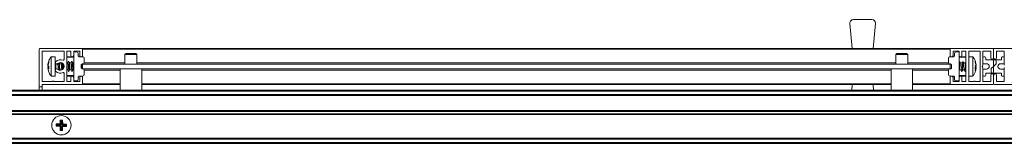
# Model space of a CAD drawing. Header units: millimetres. Extents: x 3869.71 to 3871.31, y 3006.53 to 3006.58.
# Tile 2 of 4: x 3870.11 to 3870.52, y 3006.53 to 3006.58. Entities that reach past the tile are written whole.
import ezdxf

# ---------------------------------------------------------------- set-up
doc = ezdxf.new("R2010")
doc.units = ezdxf.units.MM
doc.layers.add('SANINDUSA', color=3, linetype='Continuous')

msp = doc.modelspace()

# ---------------------------------------------------------------- linework, layer by layer
at = {"layer": 'SANINDUSA', "lineweight": 15}
for p, q in [((3870.451894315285, 3006.579526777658), (3870.4518868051, 3006.579676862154)), ((3870.451894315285, 3006.579526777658), (3870.452925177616, 3006.569276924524)), ((3870.45338681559, 3006.581176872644), (3870.461069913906, 3006.581176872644)), ((3870.461531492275, 3006.569276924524), (3870.462562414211, 3006.579526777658)), ((3870.116428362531, 3006.553276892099), (3870.116428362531, 3006.568976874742)), ((3870.116728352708, 3006.569276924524), (3870.134128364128, 3006.569276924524)), ((3870.117628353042, 3006.567976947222), (3870.117628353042, 3006.555576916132)), ((3870.12662835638, 3006.568076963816), (3870.117728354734, 3006.568076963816)), ((3870.126728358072, 3006.564635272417), (3870.126728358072, 3006.567976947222)), ((3870.127928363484, 3006.567976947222), (3870.127928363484, 3006.555576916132)), ((3870.129428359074, 3006.568076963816), (3870.128028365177, 3006.568076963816)), ((3870.129528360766, 3006.566376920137), (3870.129528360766, 3006.567976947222)), ((3870.130728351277, 3006.567976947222), (3870.130728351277, 3006.566376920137)), ((3870.130728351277, 3006.567776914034), (3870.132137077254, 3006.56775235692)), ((3870.130728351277, 3006.556276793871), (3870.130728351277, 3006.567276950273)), ((3870.133128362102, 3006.568076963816), (3870.13082835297, 3006.568076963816)), ((3870.132628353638, 3006.566268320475), (3870.132628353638, 3006.56725239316)), ((3870.133228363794, 3006.566376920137), (3870.133228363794, 3006.567976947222)), ((3870.134428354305, 3006.569276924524), (3870.493428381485, 3006.569276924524)), ((3870.134428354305, 3006.569276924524), (3870.134428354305, 3006.568976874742)), ((3870.493428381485, 3006.568976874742), (3870.134428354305, 3006.568976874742)), ((3870.134428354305, 3006.568976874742), (3870.134428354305, 3006.566376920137)), ((3870.134428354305, 3006.566376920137), (3870.134428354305, 3006.565745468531)), ((3870.152428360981, 3006.56717693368), (3870.151928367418, 3006.566676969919)), ((3870.151928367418, 3006.566676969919), (3870.151928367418, 3006.562776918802)), ((3870.15692836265, 3006.566676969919), (3870.151928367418, 3006.566676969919)), ((3870.156428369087, 3006.56717693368), (3870.152428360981, 3006.56717693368)), ((3870.15692836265, 3006.566676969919), (3870.156428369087, 3006.56717693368)), ((3870.15692836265, 3006.562776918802), (3870.15692836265, 3006.566676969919)), ((3870.471428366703, 3006.56717693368), (3870.470928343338, 3006.566676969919)), ((3870.470928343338, 3006.566676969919), (3870.470928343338, 3006.562776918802)), ((3870.47592833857, 3006.566676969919), (3870.470928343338, 3006.566676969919)), ((3870.475428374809, 3006.56717693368), (3870.471428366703, 3006.56717693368)), ((3870.47592833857, 3006.566676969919), (3870.475428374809, 3006.56717693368)), ((3870.47592833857, 3006.562776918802), (3870.47592833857, 3006.566676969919)), ((3870.493428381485, 3006.568976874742), (3870.493428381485, 3006.569276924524)), ((3870.493428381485, 3006.566376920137), (3870.493428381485, 3006.568976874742)), ((3870.493428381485, 3006.566376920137), (3870.493428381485, 3006.565745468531)), ((3870.493728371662, 3006.569276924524), (3870.511128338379, 3006.569276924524)), ((3870.494628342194, 3006.567976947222), (3870.494628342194, 3006.566376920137)), ((3870.49702838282, 3006.568076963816), (3870.494728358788, 3006.568076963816)), ((3870.495228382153, 3006.566268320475), (3870.495228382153, 3006.56725239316)), ((3870.497128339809, 3006.567776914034), (3870.495719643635, 3006.56775235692)), ((3870.497128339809, 3006.566376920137), (3870.497128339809, 3006.567976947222)), ((3870.497128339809, 3006.567276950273), (3870.497128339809, 3006.556276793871)), ((3870.498328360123, 3006.567976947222), (3870.498328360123, 3006.566376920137)), ((3870.499828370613, 3006.568076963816), (3870.498428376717, 3006.568076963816)), ((3870.499928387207, 3006.555576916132), (3870.499928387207, 3006.567976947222)), ((3870.501128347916, 3006.567976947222), (3870.501128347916, 3006.555576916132)), ((3870.505728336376, 3006.568076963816), (3870.50122836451, 3006.568076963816)), ((3870.50582835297, 3006.555576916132), (3870.50582835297, 3006.567976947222)), ((3870.507028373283, 3006.567976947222), (3870.507028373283, 3006.562331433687)), ((3870.510128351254, 3006.568076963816), (3870.507128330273, 3006.568076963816)), ((3870.510228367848, 3006.565376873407), (3870.510228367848, 3006.567976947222)), ((3870.511428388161, 3006.568976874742), (3870.511428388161, 3006.565376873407)), ((3870.529128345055, 3006.569276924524), (3870.511728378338, 3006.569276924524)), ((3870.512628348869, 3006.565376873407), (3870.512628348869, 3006.567976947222)), ((3870.512728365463, 3006.568076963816), (3870.515728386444, 3006.568076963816)), ((3870.515828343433, 3006.567976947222), (3870.515828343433, 3006.562331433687)), ((3870.120063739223, 3006.562434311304), (3870.120397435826, 3006.56396352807)), ((3870.120397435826, 3006.563728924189), (3870.120063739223, 3006.562171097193)), ((3870.120397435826, 3006.563230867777), (3870.120063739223, 3006.561902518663)), ((3870.120397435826, 3006.56396352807), (3870.120397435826, 3006.563728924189)), ((3870.121385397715, 3006.565715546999), (3870.12112252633, 3006.565374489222)), ((3870.12311838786, 3006.565776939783), (3870.121394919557, 3006.565776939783)), ((3870.121394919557, 3006.557776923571), (3870.121394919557, 3006.565776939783)), ((3870.12311838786, 3006.557776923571), (3870.12311838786, 3006.565776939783)), ((3870.123318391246, 3006.562929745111), (3870.123318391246, 3006.560624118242)), ((3870.124727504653, 3006.563184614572), (3870.124674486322, 3006.563277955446)), ((3870.125363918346, 3006.563236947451), (3870.12469782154, 3006.563236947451)), ((3870.125289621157, 3006.563375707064), (3870.125237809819, 3006.563236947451)), ((3870.125397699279, 3006.56336795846), (3870.125336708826, 3006.563236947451)), ((3870.125418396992, 3006.563185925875), (3870.125363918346, 3006.563222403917)), ((3870.130728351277, 3006.565576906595), (3870.127928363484, 3006.565576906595)), ((3870.128163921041, 3006.563236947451), (3870.127928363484, 3006.563236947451)), ((3870.130728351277, 3006.565776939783), (3870.128128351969, 3006.565776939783)), ((3870.128388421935, 3006.563777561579), (3870.128136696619, 3006.563236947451)), ((3870.128218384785, 3006.563185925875), (3870.128163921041, 3006.563222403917)), ((3870.128927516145, 3006.563184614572), (3870.128586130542, 3006.563785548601)), ((3870.129563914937, 3006.563236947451), (3870.128897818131, 3006.563236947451)), ((3870.129788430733, 3006.563777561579), (3870.129536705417, 3006.563236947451)), ((3870.129618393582, 3006.563185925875), (3870.129563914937, 3006.563222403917)), ((3870.130327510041, 3006.563184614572), (3870.129986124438, 3006.563785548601)), ((3870.130728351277, 3006.563236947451), (3870.130297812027, 3006.563236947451)), ((3870.133119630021, 3006.565768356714), (3870.134637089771, 3006.565741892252)), ((3870.13382835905, 3006.562285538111), (3870.13382835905, 3006.561268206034)), ((3870.134637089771, 3006.562790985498), (3870.134319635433, 3006.562785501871)), ((3870.134428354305, 3006.56273877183), (3870.134422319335, 3006.56278729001)), ((3870.134428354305, 3006.56278740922), (3870.134428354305, 3006.562776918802)), ((3870.134428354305, 3006.562776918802), (3870.493428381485, 3006.562776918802)), ((3870.134428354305, 3006.562776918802), (3870.134428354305, 3006.560776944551)), ((3870.135128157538, 3006.563276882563), (3870.151928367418, 3006.563276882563)), ((3870.135128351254, 3006.563290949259), (3870.135128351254, 3006.565241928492)), ((3870.15692836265, 3006.563276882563), (3870.470928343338, 3006.563276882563)), ((3870.47592833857, 3006.563276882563), (3870.492728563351, 3006.563276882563)), ((3870.492728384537, 3006.565241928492), (3870.492728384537, 3006.563290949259)), ((3870.493219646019, 3006.565741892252), (3870.494737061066, 3006.565768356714)), ((3870.493537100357, 3006.562785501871), (3870.493219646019, 3006.562790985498)), ((3870.493428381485, 3006.56278740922), (3870.493428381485, 3006.562776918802)), ((3870.493428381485, 3006.560776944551), (3870.493428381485, 3006.562776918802)), ((3870.494028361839, 3006.561268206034), (3870.494028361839, 3006.562285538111)), ((3870.499728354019, 3006.565776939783), (3870.497128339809, 3006.565776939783)), ((3870.499928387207, 3006.565576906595), (3870.497128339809, 3006.565576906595)), ((3870.497376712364, 3006.563840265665), (3870.497128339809, 3006.5635122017)), ((3870.497631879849, 3006.563216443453), (3870.497409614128, 3006.563835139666)), ((3870.498346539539, 3006.563236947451), (3870.497617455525, 3006.563236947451)), ((3870.498776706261, 3006.563840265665), (3870.49834051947, 3006.563264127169)), ((3870.499031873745, 3006.563216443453), (3870.498809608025, 3006.563835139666)), ((3870.499746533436, 3006.563236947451), (3870.499017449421, 3006.563236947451)), ((3870.499928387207, 3006.5635122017), (3870.499740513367, 3006.563264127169)), ((3870.502851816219, 3006.565776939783), (3870.501128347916, 3006.565776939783)), ((3870.502851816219, 3006.565776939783), (3870.502851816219, 3006.560176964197)), ((3870.50384929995, 3006.563538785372), (3870.50384929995, 3006.563925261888)), ((3870.50384929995, 3006.563925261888), (3870.504183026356, 3006.562490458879)), ((3870.504183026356, 3006.562056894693), (3870.50384929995, 3006.563538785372)), ((3870.503862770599, 3006.562414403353), (3870.504183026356, 3006.562488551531)), ((3870.504115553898, 3006.562779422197), (3870.504039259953, 3006.563108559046)), ((3870.504091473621, 3006.562469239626), (3870.504183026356, 3006.562061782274)), ((3870.507010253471, 3006.562274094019), (3870.506782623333, 3006.561949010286)), ((3870.507028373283, 3006.563276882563), (3870.507028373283, 3006.565376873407)), ((3870.507428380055, 3006.565776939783), (3870.507828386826, 3006.565776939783)), ((3870.508528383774, 3006.562876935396), (3870.507428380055, 3006.562876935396)), ((3870.508228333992, 3006.565376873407), (3870.508228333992, 3006.564676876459)), ((3870.508378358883, 3006.564526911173), (3870.511928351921, 3006.564526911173)), ((3870.511428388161, 3006.561866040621), (3870.511428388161, 3006.564026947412)), ((3870.512262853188, 3006.562527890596), (3870.511494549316, 3006.561836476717)), ((3870.511928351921, 3006.564526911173), (3870.514478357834, 3006.564526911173)), ((3870.512428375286, 3006.564026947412), (3870.512428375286, 3006.562899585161)), ((3870.515428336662, 3006.562876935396), (3870.514328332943, 3006.562876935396)), ((3870.514628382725, 3006.564676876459), (3870.514628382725, 3006.565376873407)), ((3870.515028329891, 3006.565776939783), (3870.515428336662, 3006.565776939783)), ((3870.515828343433, 3006.565376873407), (3870.515828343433, 3006.563276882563)), ((3870.120063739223, 3006.562171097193), (3870.120397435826, 3006.561727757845)), ((3870.120063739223, 3006.561902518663), (3870.120186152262, 3006.561545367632)), ((3870.120063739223, 3006.561382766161), (3870.120397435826, 3006.561826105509)), ((3870.120063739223, 3006.56165134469), (3870.120134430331, 3006.561654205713)), ((3870.120397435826, 3006.561425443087), (3870.120063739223, 3006.561382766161)), ((3870.120137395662, 3006.561038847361), (3870.120063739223, 3006.561382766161)), ((3870.120063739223, 3006.56111955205), (3870.120397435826, 3006.561190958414)), ((3870.120063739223, 3006.56111955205), (3870.120397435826, 3006.559590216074)), ((3870.120397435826, 3006.560790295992), (3870.120063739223, 3006.56111955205)), ((3870.120397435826, 3006.561727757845), (3870.120397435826, 3006.560790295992)), ((3870.12311838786, 3006.560116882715), (3870.123120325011, 3006.56014465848)), ((3870.124766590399, 3006.560245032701), (3870.124831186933, 3006.560383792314)), ((3870.124800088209, 3006.560316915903), (3870.125472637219, 3006.560316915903)), ((3870.124862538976, 3006.560219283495), (3870.124898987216, 3006.560316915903)), ((3870.125438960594, 3006.560316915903), (3870.125504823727, 3006.560200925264)), ((3870.126728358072, 3006.555576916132), (3870.126728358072, 3006.558918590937)), ((3870.127928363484, 3006.560316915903), (3870.128272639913, 3006.560316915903)), ((3870.128238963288, 3006.560316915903), (3870.128550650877, 3006.559768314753)), ((3870.128748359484, 3006.559776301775), (3870.129031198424, 3006.560383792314)), ((3870.1290000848, 3006.560316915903), (3870.129672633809, 3006.560316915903)), ((3870.129638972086, 3006.560316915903), (3870.129950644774, 3006.559768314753)), ((3870.13014835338, 3006.559776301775), (3870.130431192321, 3006.560383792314)), ((3870.130400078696, 3006.560316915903), (3870.130728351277, 3006.560316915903)), ((3870.134319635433, 3006.560768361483), (3870.134637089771, 3006.560762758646)), ((3870.134428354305, 3006.560776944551), (3870.493428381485, 3006.560776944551)), ((3870.134428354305, 3006.560766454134), (3870.134428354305, 3006.560776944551)), ((3870.149978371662, 3006.560276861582), (3870.135128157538, 3006.560276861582)), ((3870.135128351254, 3006.558311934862), (3870.135128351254, 3006.560262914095)), ((3870.149978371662, 3006.560776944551), (3870.149978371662, 3006.551876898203)), ((3870.158878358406, 3006.551876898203), (3870.158878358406, 3006.560776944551)), ((3870.468978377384, 3006.560276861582), (3870.158878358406, 3006.560276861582)), ((3870.468978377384, 3006.560776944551), (3870.468978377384, 3006.551876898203)), ((3870.477878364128, 3006.551876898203), (3870.477878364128, 3006.560776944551)), ((3870.492728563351, 3006.560276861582), (3870.477878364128, 3006.560276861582)), ((3870.492728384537, 3006.560262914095), (3870.492728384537, 3006.558311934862)), ((3870.493219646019, 3006.560762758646), (3870.493537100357, 3006.560768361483)), ((3870.493428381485, 3006.560776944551), (3870.493428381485, 3006.560766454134)), ((3870.493928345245, 3006.561219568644), (3870.493876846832, 3006.560910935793)), ((3870.497128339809, 3006.560173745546), (3870.497216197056, 3006.560289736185)), ((3870.497231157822, 3006.560316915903), (3870.497939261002, 3006.560316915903)), ((3870.497924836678, 3006.560337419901), (3870.498147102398, 3006.559718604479)), ((3870.498180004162, 3006.559713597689), (3870.498616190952, 3006.560289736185)), ((3870.498631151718, 3006.560316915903), (3870.499339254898, 3006.560316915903)), ((3870.499324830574, 3006.560337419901), (3870.499547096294, 3006.559718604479)), ((3870.499579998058, 3006.559713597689), (3870.499928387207, 3006.560173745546)), ((3870.502851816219, 3006.560176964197), (3870.502851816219, 3006.557776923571)), ((3870.504183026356, 3006.561492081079), (3870.50384929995, 3006.562172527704)), ((3870.50384929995, 3006.561366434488), (3870.504183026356, 3006.562056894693)), ((3870.50384929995, 3006.560480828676), (3870.50384929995, 3006.561366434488)), ((3870.504183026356, 3006.561063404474), (3870.50384929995, 3006.561140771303)), ((3870.504183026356, 3006.561063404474), (3870.50384929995, 3006.560480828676)), ((3870.50384929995, 3006.560006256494), (3870.50402549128, 3006.56079065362)), ((3870.503923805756, 3006.5615205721), (3870.504183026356, 3006.56149696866)), ((3870.504046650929, 3006.560477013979), (3870.504183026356, 3006.561063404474)), ((3870.504080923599, 3006.562052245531), (3870.504183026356, 3006.562061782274)), ((3870.504183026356, 3006.56149696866), (3870.504090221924, 3006.561084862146)), ((3870.504091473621, 3006.561084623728), (3870.504183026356, 3006.561492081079)), ((3870.506782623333, 3006.561604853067), (3870.507010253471, 3006.561279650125)), ((3870.507028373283, 3006.561222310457), (3870.507028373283, 3006.555576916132)), ((3870.507028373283, 3006.558176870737), (3870.507028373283, 3006.560276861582)), ((3870.507428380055, 3006.560676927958), (3870.508528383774, 3006.560676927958)), ((3870.508228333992, 3006.558876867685), (3870.508228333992, 3006.558176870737)), ((3870.510928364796, 3006.559026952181), (3870.508378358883, 3006.559026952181)), ((3870.510428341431, 3006.559526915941), (3870.510428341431, 3006.560654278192)), ((3870.510593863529, 3006.561025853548), (3870.5113621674, 3006.561717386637)), ((3870.514478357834, 3006.559026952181), (3870.510928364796, 3006.559026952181)), ((3870.511428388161, 3006.561687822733), (3870.511428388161, 3006.559526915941)), ((3870.514328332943, 3006.560676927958), (3870.515428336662, 3006.560676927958)), ((3870.514628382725, 3006.558176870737), (3870.514628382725, 3006.558876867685)), ((3870.515828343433, 3006.561222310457), (3870.515828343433, 3006.555576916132)), ((3870.515828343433, 3006.560276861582), (3870.515828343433, 3006.558176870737)), ((3870.117628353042, 3006.554176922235), (3870.117628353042, 3006.553276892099)), ((3870.117728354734, 3006.555476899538), (3870.121878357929, 3006.555476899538)), ((3870.134128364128, 3006.554276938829), (3870.117728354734, 3006.554276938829)), ((3870.121394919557, 3006.557776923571), (3870.12311838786, 3006.557776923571)), ((3870.122478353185, 3006.555476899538), (3870.12662835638, 3006.555476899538)), ((3870.127928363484, 3006.557976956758), (3870.130728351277, 3006.557976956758)), ((3870.128028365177, 3006.555476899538), (3870.129428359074, 3006.555476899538)), ((3870.128128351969, 3006.557776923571), (3870.130728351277, 3006.557776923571)), ((3870.129528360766, 3006.555576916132), (3870.129528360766, 3006.557176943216)), ((3870.130728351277, 3006.557176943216), (3870.130728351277, 3006.555576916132)), ((3870.130728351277, 3006.55577694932), (3870.132137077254, 3006.555801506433)), ((3870.13082835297, 3006.555476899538), (3870.133128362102, 3006.555476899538)), ((3870.132628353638, 3006.557285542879), (3870.132628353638, 3006.556301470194)), ((3870.134637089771, 3006.557811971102), (3870.133119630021, 3006.557785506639)), ((3870.133228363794, 3006.555576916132), (3870.133228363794, 3006.557176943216)), ((3870.134428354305, 3006.557808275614), (3870.134428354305, 3006.557176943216)), ((3870.134428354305, 3006.557176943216), (3870.134428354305, 3006.554576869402)), ((3870.134428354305, 3006.554576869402), (3870.134428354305, 3006.554276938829)), ((3870.134428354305, 3006.554576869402), (3870.149978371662, 3006.554576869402)), ((3870.149978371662, 3006.554276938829), (3870.134428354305, 3006.554276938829)), ((3870.158878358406, 3006.554576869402), (3870.468978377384, 3006.554576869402)), ((3870.468978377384, 3006.554276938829), (3870.158878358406, 3006.554276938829)), ((3870.452925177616, 3006.554276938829), (3870.452683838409, 3006.551876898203)), ((3870.461772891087, 3006.551876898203), (3870.461531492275, 3006.554276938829)), ((3870.477878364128, 3006.554576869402), (3870.493428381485, 3006.554576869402)), ((3870.493428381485, 3006.554276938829), (3870.477878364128, 3006.554276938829)), ((3870.494737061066, 3006.557785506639), (3870.493219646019, 3006.557811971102)), ((3870.493428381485, 3006.557808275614), (3870.493428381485, 3006.557176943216)), ((3870.493428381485, 3006.554576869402), (3870.493428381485, 3006.557176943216)), ((3870.493428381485, 3006.554276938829), (3870.493428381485, 3006.554576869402)), ((3870.511128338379, 3006.554276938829), (3870.493728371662, 3006.554276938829)), ((3870.494628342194, 3006.557176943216), (3870.494628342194, 3006.555576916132)), ((3870.494728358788, 3006.555476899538), (3870.49702838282, 3006.555476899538)), ((3870.495228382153, 3006.557285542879), (3870.495228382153, 3006.556301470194)), ((3870.497128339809, 3006.55577694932), (3870.495719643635, 3006.555801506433)), ((3870.497128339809, 3006.557976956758), (3870.499928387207, 3006.557976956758)), ((3870.497128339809, 3006.557776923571), (3870.499728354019, 3006.557776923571)), ((3870.497128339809, 3006.555576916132), (3870.497128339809, 3006.557176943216)), ((3870.498328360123, 3006.557176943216), (3870.498328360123, 3006.555576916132)), ((3870.498428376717, 3006.555476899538), (3870.499828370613, 3006.555476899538)), ((3870.501128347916, 3006.557776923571), (3870.502851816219, 3006.557776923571)), ((3870.50122836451, 3006.555476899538), (3870.503178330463, 3006.555476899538)), ((3870.503778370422, 3006.555476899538), (3870.505728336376, 3006.555476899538)), ((3870.507128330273, 3006.555476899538), (3870.510128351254, 3006.555476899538)), ((3870.507828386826, 3006.557776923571), (3870.507428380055, 3006.557776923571)), ((3870.510228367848, 3006.555576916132), (3870.510228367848, 3006.558176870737)), ((3870.511428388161, 3006.558176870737), (3870.511428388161, 3006.554576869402)), ((3870.529128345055, 3006.554276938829), (3870.511728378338, 3006.554276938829)), ((3870.512628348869, 3006.555576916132), (3870.512628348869, 3006.558176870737)), ((3870.515728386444, 3006.555476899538), (3870.512728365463, 3006.555476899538)), ((3870.515428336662, 3006.557776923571), (3870.515028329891, 3006.557776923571)), ((3869.757428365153, 3006.551876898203), (3871.265428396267, 3006.551876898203)), ((3869.757428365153, 3006.55157696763), (3871.265428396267, 3006.55157696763)), ((3871.265428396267, 3006.550176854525), (3869.757428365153, 3006.550176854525)), ((3870.117628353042, 3006.553276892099), (3870.116428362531, 3006.553276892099)), ((3870.116428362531, 3006.551876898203), (3870.116428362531, 3006.553276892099)), ((3870.117628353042, 3006.553276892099), (3870.117628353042, 3006.551876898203)), ((3871.265428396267, 3006.549876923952), (3869.757428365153, 3006.549876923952)), ((3871.265428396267, 3006.549776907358), (3869.757428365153, 3006.549776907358)), ((3869.757428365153, 3006.543476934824), (3871.265428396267, 3006.543476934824)), ((3869.757428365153, 3006.54337691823), (3871.265428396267, 3006.54337691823)), ((3869.757428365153, 3006.543076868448), (3871.265428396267, 3006.543076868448)), ((3871.265428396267, 3006.542176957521), (3869.757428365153, 3006.542176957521)), ((3871.265428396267, 3006.54187690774), (3869.757428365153, 3006.54187690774)), ((3871.265428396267, 3006.541776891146), (3869.757428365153, 3006.541776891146)), ((3870.121755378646, 3006.538376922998), (3870.121757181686, 3006.538376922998)), ((3870.121757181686, 3006.538376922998), (3870.121759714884, 3006.538376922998)), ((3870.122231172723, 3006.539360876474), (3870.122155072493, 3006.539360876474)), ((3870.123484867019, 3006.536941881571), (3870.123506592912, 3006.537907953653)), ((3870.123506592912, 3006.537907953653), (3870.125098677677, 3006.537930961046)), ((3870.123506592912, 3006.537907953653), (3870.123777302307, 3006.537624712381)), ((3870.125098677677, 3006.537930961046), (3870.12519328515, 3006.539520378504)), ((3870.125098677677, 3006.537930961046), (3870.125426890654, 3006.537587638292)), ((3870.12519328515, 3006.539520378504), (3870.125463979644, 3006.539237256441)), ((3870.12519328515, 3006.539520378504), (3870.126159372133, 3006.539498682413)), ((3870.125463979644, 3006.539237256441), (3870.125426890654, 3006.537587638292)), ((3870.125876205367, 3006.539227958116), (3870.125463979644, 3006.539237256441)), ((3870.125839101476, 3006.537578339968), (3870.125876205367, 3006.539227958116)), ((3870.125839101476, 3006.537578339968), (3870.126182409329, 3006.537906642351)), ((3870.125876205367, 3006.539227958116), (3870.126159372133, 3006.539498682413)), ((3870.126159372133, 3006.539498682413), (3870.126182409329, 3006.537906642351)), ((3870.126182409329, 3006.537906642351), (3870.127771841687, 3006.537811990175)), ((3870.129025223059, 3006.539360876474), (3870.129101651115, 3006.539360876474)), ((3870.129496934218, 3006.538376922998), (3870.129499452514, 3006.538376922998)), ((3870.129499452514, 3006.538376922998), (3870.129501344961, 3006.538376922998)), ((3870.121757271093, 3006.536376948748), (3870.121755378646, 3006.536376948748)), ((3870.121759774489, 3006.536376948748), (3870.121757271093, 3006.536376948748)), ((3870.122231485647, 3006.535392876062), (3870.122155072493, 3006.535392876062)), ((3870.123768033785, 3006.537212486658), (3870.123484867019, 3006.536941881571)), ((3870.125074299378, 3006.536847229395), (3870.123484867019, 3006.536941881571)), ((3870.123777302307, 3006.537624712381), (3870.123768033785, 3006.537212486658)), ((3870.12541760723, 3006.537175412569), (3870.123768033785, 3006.537212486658)), ((3870.123777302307, 3006.537624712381), (3870.125426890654, 3006.537587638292)), ((3870.12541760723, 3006.537175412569), (3870.125074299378, 3006.536847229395)), ((3870.125097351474, 3006.535255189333), (3870.125074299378, 3006.536847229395)), ((3870.125380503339, 3006.535525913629), (3870.125097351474, 3006.535255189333)), ((3870.126063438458, 3006.535233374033), (3870.125097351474, 3006.535255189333)), ((3870.12541760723, 3006.537175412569), (3870.125380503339, 3006.535525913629)), ((3870.125380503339, 3006.535525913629), (3870.125792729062, 3006.535516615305)), ((3870.125792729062, 3006.535516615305), (3870.125829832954, 3006.537166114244)), ((3870.126063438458, 3006.535233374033), (3870.125792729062, 3006.535516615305)), ((3870.125829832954, 3006.537166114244), (3870.126158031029, 3006.5368229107)), ((3870.125829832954, 3006.537166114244), (3870.1274794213, 3006.537129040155)), ((3870.125839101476, 3006.537578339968), (3870.127488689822, 3006.537541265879)), ((3870.126158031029, 3006.5368229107), (3870.126063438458, 3006.535233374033)), ((3870.127750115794, 3006.536845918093), (3870.126158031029, 3006.5368229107)), ((3870.1274794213, 3006.537129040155), (3870.127488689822, 3006.537541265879)), ((3870.127750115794, 3006.536845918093), (3870.1274794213, 3006.537129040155)), ((3870.127488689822, 3006.537541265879), (3870.127771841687, 3006.537811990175)), ((3870.127771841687, 3006.537811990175), (3870.127750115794, 3006.536845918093)), ((3870.129101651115, 3006.535392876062), (3870.129025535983, 3006.535392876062)), ((3870.12949952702, 3006.536376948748), (3870.129497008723, 3006.536376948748)), ((3870.129501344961, 3006.536376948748), (3870.12949952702, 3006.536376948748)), ((3869.757428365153, 3006.53197693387), (3871.265428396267, 3006.53197693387)), ((3871.265428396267, 3006.531876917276), (3869.757428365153, 3006.531876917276)), ((3871.265428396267, 3006.531576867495), (3869.757428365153, 3006.531576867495)), ((3871.265428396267, 3006.530176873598), (3869.757428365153, 3006.530176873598)), ((3871.265428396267, 3006.529876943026), (3869.757428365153, 3006.529876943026))]:
    msp.add_line(p, q, dxfattribs=at)
at = {"layer": 'SANINDUSA', "lineweight": 15, "flags": 128}
for points in [[(3870.128913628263, 3006.561274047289), (3870.128887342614, 3006.562091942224), (3870.128812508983, 3006.562861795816), (3870.128700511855, 3006.563466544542), (3870.12856839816, 3006.563814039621), (3870.128436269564, 3006.563851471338), (3870.128388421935, 3006.563777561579)], [(3870.130313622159, 3006.561274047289), (3870.130287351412, 3006.562091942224), (3870.13021251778, 3006.562861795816), (3870.130100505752, 3006.563466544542), (3870.129968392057, 3006.563814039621), (3870.129836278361, 3006.563851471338), (3870.129788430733, 3006.563777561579)], [(3870.497376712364, 3006.563840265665), (3870.497397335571, 3006.563852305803), (3870.49742362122, 3006.563675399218), (3870.497397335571, 3006.563209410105), (3870.497322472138, 3006.562525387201), (3870.49721047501, 3006.561727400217), (3870.497128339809, 3006.561220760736)], [(3870.498325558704, 3006.563236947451), (3870.498354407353, 3006.563272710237), (3870.498373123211, 3006.563149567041), (3870.498354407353, 3006.562820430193), (3870.4983011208, 3006.562336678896), (3870.498221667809, 3006.561773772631), (3870.49812838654, 3006.561219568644)], [(3870.498776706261, 3006.563840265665), (3870.498797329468, 3006.563852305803), (3870.498823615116, 3006.563675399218), (3870.498797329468, 3006.563209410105), (3870.498722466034, 3006.562525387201), (3870.498610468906, 3006.561727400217), (3870.498478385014, 3006.560936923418), (3870.498346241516, 3006.560274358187), (3870.498234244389, 3006.559840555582), (3870.498159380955, 3006.559701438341), (3870.498147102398, 3006.559718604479)], [(3870.499725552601, 3006.563236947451), (3870.499754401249, 3006.563272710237), (3870.499773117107, 3006.563149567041), (3870.499754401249, 3006.562820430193), (3870.499701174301, 3006.562336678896), (3870.499621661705, 3006.561773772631), (3870.499528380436, 3006.561219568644)], [(3870.124662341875, 3006.560280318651), (3870.124687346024, 3006.560532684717), (3870.124713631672, 3006.561274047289)], [(3870.126077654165, 3006.560420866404), (3870.126087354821, 3006.560532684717), (3870.126113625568, 3006.561274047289)], [(3870.128550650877, 3006.559768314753), (3870.12856839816, 3006.559739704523), (3870.128700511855, 3006.559702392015), (3870.128812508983, 3006.559980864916), (3870.128887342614, 3006.560532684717), (3870.128913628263, 3006.561274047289)], [(3870.129950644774, 3006.559768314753), (3870.129968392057, 3006.559739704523), (3870.130100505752, 3006.559702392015), (3870.13021251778, 3006.559980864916), (3870.130287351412, 3006.560532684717), (3870.130313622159, 3006.561274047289)], [(3870.494028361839, 3006.561817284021), (3870.494021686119, 3006.561773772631), (3870.493928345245, 3006.561219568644)], [(3870.499928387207, 3006.561220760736), (3870.49987837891, 3006.560936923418), (3870.499746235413, 3006.560274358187), (3870.499634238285, 3006.559840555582), (3870.499559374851, 3006.559701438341), (3870.499547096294, 3006.559718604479)]]:
    msp.add_lwpolyline(points, dxfattribs=at)
at = {"layer": 'SANINDUSA', "lineweight": 15}
msp.add_circle((3870.125628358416, 3006.537376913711), 0.004000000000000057, dxfattribs=at)
for centre, radius, start, end in [((3870.461069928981, 3006.579676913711), 0.001500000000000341, 0, 90), ((3870.461069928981, 3006.579676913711), 0.001500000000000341, 354.2568061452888, 0), ((3870.116728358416, 3006.568976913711), 0.0003000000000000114, 90, 180), ((3870.117728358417, 3006.567976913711), 0.0001000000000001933, 90, 180), ((3870.126628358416, 3006.567976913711), 0.0001000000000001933, 0, 90), ((3870.128028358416, 3006.567976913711), 0.0001000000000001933, 90, 180), ((3870.129428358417, 3006.567976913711), 0.0001000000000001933, 0, 90), ((3870.130128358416, 3006.566376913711), 0.0006000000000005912, 180, 0), ((3870.130828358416, 3006.567976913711), 0.0001000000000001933, 90, 180), ((3870.132128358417, 3006.567252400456), 0.0005000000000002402, 0, 88.99999999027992), ((3870.133128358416, 3006.567976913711), 0.0001000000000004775, 0, 90), ((3870.133828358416, 3006.566376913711), 0.0006000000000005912, 180, 0), ((3870.134128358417, 3006.568976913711), 0.0003000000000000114, 0, 90), ((3870.493728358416, 3006.568976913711), 0.0002999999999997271, 90, 180), ((3870.494028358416, 3006.566376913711), 0.0006000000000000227, 180, 0), ((3870.494728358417, 3006.567976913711), 0.0001000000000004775, 90, 180), ((3870.495728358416, 3006.567252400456), 0.0005000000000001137, 91.0000000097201, 180), ((3870.497028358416, 3006.567976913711), 0.0001000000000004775, 0, 90), ((3870.497728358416, 3006.566376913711), 0.0006000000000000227, 180, 0), ((3870.498428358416, 3006.567976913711), 9.999999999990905e-05, 90, 180), ((3870.499828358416, 3006.567976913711), 9.999999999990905e-05, 0, 90), ((3870.501228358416, 3006.567976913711), 0.0001000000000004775, 90, 180), ((3870.505728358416, 3006.567976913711), 9.999999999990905e-05, 0, 90), ((3870.507128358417, 3006.567976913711), 0.0001000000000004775, 90, 180), ((3870.510128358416, 3006.567976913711), 9.999999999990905e-05, 0, 90), ((3870.511128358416, 3006.568976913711), 0.0003000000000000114, 0, 90), ((3870.511728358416, 3006.568976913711), 0.0003000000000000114, 90, 180), ((3870.512728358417, 3006.567976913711), 0.0001000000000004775, 90, 180), ((3870.515728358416, 3006.567976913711), 0.0001000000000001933, 0, 90), ((3870.123718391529, 3006.563376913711), 0.0005999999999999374, 133.3417582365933, 313.3417582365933), ((3870.125228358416, 3006.561776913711), 0.002800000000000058, 67.22602758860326, 133.3417582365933), ((3870.117569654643, 3006.561508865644), 0.006699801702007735, 351.7775802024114, 12.23475822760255), ((3870.125228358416, 3006.561776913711), 0.001600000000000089, 226.6582417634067, 133.3417582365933), ((3870.11388917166, 3006.561369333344), 0.01082487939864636, 359.495647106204, 9.88433704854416), ((3870.122039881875, 3006.561714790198), 0.003684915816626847, 337.7065491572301, 23.5301650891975), ((3870.115210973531, 3006.561365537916), 0.01090303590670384, 359.5192083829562, 9.68936403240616), ((3870.126428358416, 3006.564635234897), 0.0003000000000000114, 247.2260275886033, 0), ((3870.128128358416, 3006.565576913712), 0.0002000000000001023, 90, 180), ((3870.124840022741, 3006.561714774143), 0.00368478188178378, 337.7059651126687, 23.53134424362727), ((3870.12624007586, 3006.561714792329), 0.003684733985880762, 337.7053541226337, 23.5313601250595), ((3870.126436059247, 3006.561462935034), 0.007629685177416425, 355.5772834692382, 9.349402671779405), ((3870.134628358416, 3006.565241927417), 0.0005000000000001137, 0, 88.99999999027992), ((3870.134628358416, 3006.563290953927), 0.0005000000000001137, 271.0000000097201, 0), ((3870.493228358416, 3006.565241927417), 0.0004999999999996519, 91.0000000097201, 180), ((3870.493228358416, 3006.563290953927), 0.0005000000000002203, 180, 268.9999999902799), ((3870.499728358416, 3006.565576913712), 0.0002000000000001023, 0, 90), ((3870.506928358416, 3006.562331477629), 9.999999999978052e-05, 325.0000000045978, 0), ((3870.507428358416, 3006.565376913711), 0.0004000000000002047, 90, 180), ((3870.507428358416, 3006.563276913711), 0.0004000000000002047, 180, 270), ((3870.507828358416, 3006.565376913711), 0.0003999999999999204, 0, 90), ((3870.508378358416, 3006.564676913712), 0.000150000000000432, 180, 270), ((3870.508528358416, 3006.561776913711), 0.001100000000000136, 270, 90), ((3870.510828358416, 3006.565376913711), 0.0006000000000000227, 180, 0), ((3870.512028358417, 3006.565376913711), 0.0006000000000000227, 180, 0), ((3870.511928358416, 3006.564026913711), 0.0005000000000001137, 90, 180), ((3870.511928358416, 3006.564026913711), 0.0005000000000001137, 0, 90), ((3870.511928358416, 3006.562899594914), 0.0005000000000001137, 311.9872125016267, 0), ((3870.514328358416, 3006.561776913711), 0.001100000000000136, 90, 270), ((3870.514478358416, 3006.564676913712), 0.0001500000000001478, 270, 0), ((3870.515028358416, 3006.565376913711), 0.0004000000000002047, 90, 180), ((3870.515428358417, 3006.565376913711), 0.0003999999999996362, 0, 90), ((3870.515428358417, 3006.563276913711), 0.0003999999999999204, 270, 0), ((3870.515928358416, 3006.562331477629), 0.0001000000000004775, 180, 214.9999999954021), ((3870.123718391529, 3006.560176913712), 0.0006000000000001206, 46.65824176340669, 226.6582417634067), ((3870.125228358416, 3006.561776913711), 0.002800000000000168, 226.6582417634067, 292.7739724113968), ((3870.126428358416, 3006.558918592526), 0.0003000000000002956, 0, 112.7739724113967), ((3870.134628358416, 3006.560262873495), 0.0005000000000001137, 0, 88.99999999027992), ((3870.134628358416, 3006.558311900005), 0.0005000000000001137, 271.0000000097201, 0), ((3870.493228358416, 3006.560262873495), 0.0004999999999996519, 91.0000000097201, 180), ((3870.493228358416, 3006.558311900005), 0.0004999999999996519, 180, 268.9999999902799), ((3870.493716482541, 3006.561600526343), 0.003737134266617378, 339.4669632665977, 353.3310021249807), ((3870.495112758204, 3006.561601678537), 0.003741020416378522, 339.4704117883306, 353.3201944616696), ((3870.507028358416, 3006.561776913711), 0.0002999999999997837, 145.0000000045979, 214.9999999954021), ((3870.506928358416, 3006.561222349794), 9.99999999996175e-05, 0, 34.99999999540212), ((3870.507428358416, 3006.560276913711), 0.0004000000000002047, 90, 180), ((3870.508378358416, 3006.558876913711), 0.0001499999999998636, 90, 180), ((3870.510828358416, 3006.558176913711), 0.0006000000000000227, 0, 180), ((3870.510928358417, 3006.560654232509), 0.0005000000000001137, 131.9872125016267, 180), ((3870.510928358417, 3006.559526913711), 0.0005000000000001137, 180, 270), ((3870.510928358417, 3006.559526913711), 0.0004999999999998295, 270, 0), ((3870.511228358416, 3006.561865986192), 0.0001999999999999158, 311.9872125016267, 0), ((3870.511628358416, 3006.56168784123), 0.0002000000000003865, 131.9872125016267, 180), ((3870.512028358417, 3006.558176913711), 0.0006000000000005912, 0, 180), ((3870.514478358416, 3006.558876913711), 0.000150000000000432, 0, 90), ((3870.515428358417, 3006.560276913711), 0.0003999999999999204, 0, 90), ((3870.515928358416, 3006.561222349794), 0.0001000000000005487, 145.0000000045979, 180), ((3870.117728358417, 3006.555576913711), 0.0001000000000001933, 180, 270), ((3870.117728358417, 3006.554176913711), 9.999999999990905e-05, 90, 180), ((3870.122178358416, 3006.555351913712), 0.0003249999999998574, 22.61986493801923, 157.3801350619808), ((3870.126628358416, 3006.555576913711), 0.0001000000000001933, 270, 0), ((3870.128128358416, 3006.557976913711), 0.0002000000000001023, 180, 270), ((3870.128028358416, 3006.555576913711), 0.0001000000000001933, 180, 270), ((3870.129428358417, 3006.555576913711), 0.0001000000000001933, 270, 0), ((3870.130128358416, 3006.557176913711), 0.0006000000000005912, 0, 180), ((3870.130828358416, 3006.555576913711), 0.0001000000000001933, 180, 270), ((3870.132128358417, 3006.556301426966), 0.0005000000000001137, 271.0000000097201, 0), ((3870.133128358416, 3006.555576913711), 0.0001000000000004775, 270, 0), ((3870.133828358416, 3006.557176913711), 0.0006000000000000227, 0, 180), ((3870.134128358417, 3006.554576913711), 0.0003000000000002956, 270, 0), ((3870.494028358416, 3006.557176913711), 0.0006000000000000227, 0, 180), ((3870.493728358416, 3006.554576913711), 0.0003000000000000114, 180, 270), ((3870.494728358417, 3006.555576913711), 0.0001000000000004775, 180, 270), ((3870.495728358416, 3006.556301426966), 0.0005000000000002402, 180, 268.9999999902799), ((3870.497028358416, 3006.555576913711), 0.0001000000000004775, 270, 0), ((3870.497728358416, 3006.557176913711), 0.0006000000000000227, 0, 180), ((3870.498428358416, 3006.555576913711), 0.0001000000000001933, 180, 270), ((3870.499728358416, 3006.557976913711), 0.0002000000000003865, 270, 0), ((3870.499828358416, 3006.555576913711), 9.999999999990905e-05, 270, 0), ((3870.501228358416, 3006.555576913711), 0.0001000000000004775, 180, 270), ((3870.503478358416, 3006.555351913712), 0.0003250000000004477, 22.61986493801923, 157.3801350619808), ((3870.505728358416, 3006.555576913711), 9.999999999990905e-05, 270, 0), ((3870.507428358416, 3006.558176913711), 0.0004000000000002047, 180, 270), ((3870.507128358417, 3006.555576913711), 9.999999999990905e-05, 180, 270), ((3870.507828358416, 3006.558176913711), 0.0003999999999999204, 270, 0), ((3870.510128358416, 3006.555576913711), 9.999999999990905e-05, 270, 0), ((3870.511128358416, 3006.554576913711), 0.0003000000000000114, 270, 0), ((3870.511728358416, 3006.554576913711), 0.0003000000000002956, 180, 270), ((3870.512728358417, 3006.555576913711), 0.0001000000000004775, 180, 270), ((3870.515028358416, 3006.558176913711), 0.0004000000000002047, 180, 270), ((3870.515428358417, 3006.558176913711), 0.0004000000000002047, 270, 0), ((3870.515728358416, 3006.555576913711), 0.0001000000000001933, 270, 0)]:
    msp.add_arc(centre, radius, start, end, dxfattribs=at)
for centre, major_axis, ratio, start_param, end_param in [((3870.124013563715, 3006.561776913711), (-6.065627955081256e-05, 0.001459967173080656), 0.1614091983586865, 3.716953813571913, 5.610468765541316), ((3870.125413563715, 3006.561776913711), (-6.065627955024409e-05, 0.001459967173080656), 0.1614091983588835, 3.134886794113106, 6.011414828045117), ((3870.128213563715, 3006.561776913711), (-6.065627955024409e-05, 0.001459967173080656), 0.1614091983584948, 3.1348867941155, 6.011414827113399), ((3870.129613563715, 3006.561776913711), (-6.065627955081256e-05, 0.001459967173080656), 0.1614091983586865, 3.134886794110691, 6.011414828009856), ((3870.133813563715, 3006.561776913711), (-6.065627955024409e-05, 0.001459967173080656), 0.1614091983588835, 4.024506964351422, 5.344094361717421), ((3870.498123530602, 3006.561776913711), (0.000223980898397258, 0.001459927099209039), 0.06513900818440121, 4.330714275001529, 6.293178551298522), ((3870.499523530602, 3006.561776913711), (0.0002239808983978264, 0.00145992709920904), 0.06513900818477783, 4.330714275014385, 6.293178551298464), ((3870.493923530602, 3006.561776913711), (0.0002239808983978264, 0.00145992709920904), 0.06513900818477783, 4.330714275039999, 4.756250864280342)]:
    msp.add_ellipse(centre, major_axis=major_axis, ratio=ratio, start_param=start_param, end_param=end_param, dxfattribs=at)
for points, knots in [([(3870.4518868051, 3006.579676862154), (3870.451909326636, 3006.579873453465), (3870.451954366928, 3006.58026661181), (3870.452301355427, 3006.580762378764), (3870.45279710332, 3006.581109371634), (3870.453190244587, 3006.581154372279), (3870.45338681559, 3006.581176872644)], [0, 0, 0, 0, 0.2500229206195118, 0.5000149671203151, 0.7500070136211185, 1, 1, 1, 1]), ([(3870.120293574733, 3006.563525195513), (3870.120204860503, 3006.563268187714), (3870.120086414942, 3006.562925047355), (3870.12008103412, 3006.562565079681), (3870.120079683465, 3006.562474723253)], [0, 0, 0, 0, 0.7489873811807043, 1, 1, 1, 1]), ([(3870.121376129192, 3006.565713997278), (3870.121315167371, 3006.565646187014), (3870.120939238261, 3006.565228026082), (3870.120583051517, 3006.564561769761), (3870.120416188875, 3006.563942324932), (3870.120371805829, 3006.563777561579)], [0, 0, 0, 0, 0.1243956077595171, 0.7671019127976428, 1, 1, 1, 1]), ([(3870.120485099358, 3006.564166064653), (3870.12046574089, 3006.564131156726), (3870.120423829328, 3006.564055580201), (3870.120406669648, 3006.563970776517), (3870.120397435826, 3006.563925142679)], [0, 0, 0, 0, 0.4618884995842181, 1, 1, 1, 1]), ([(3870.12482217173, 3006.56038796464), (3870.124831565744, 3006.560402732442), (3870.124861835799, 3006.560450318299), (3870.124898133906, 3006.560699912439), (3870.124922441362, 3006.561052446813), (3870.124928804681, 3006.561443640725), (3870.124920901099, 3006.561857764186), (3870.124892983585, 3006.562318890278), (3870.124844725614, 3006.562741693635), (3870.124784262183, 3006.563058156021), (3870.124739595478, 3006.563154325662), (3870.124718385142, 3006.563199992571)], [0, 0, 0, 0, 0.05771049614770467, 0.1859588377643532, 0.3130077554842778, 0.3996906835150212, 0.5061822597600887, 0.6317376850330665, 0.7578169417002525, 0.8849974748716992, 1, 1, 1, 1]), ([(3870.126276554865, 3006.560603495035), (3870.126283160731, 3006.560638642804), (3870.126305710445, 3006.560758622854), (3870.126321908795, 3006.561056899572), (3870.126328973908, 3006.561442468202), (3870.126320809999, 3006.561857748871), (3870.126293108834, 3006.562320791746), (3870.126244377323, 3006.562734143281), (3870.126202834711, 3006.56298226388), (3870.126178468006, 3006.563044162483), (3870.126177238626, 3006.563047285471)], [0, 0, 0, 0, 0.06940474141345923, 0.2369192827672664, 0.3512111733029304, 0.4916208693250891, 0.6571659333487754, 0.8234019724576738, 0.9910900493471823, 1, 1, 1, 1]), ([(3870.129022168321, 3006.56038796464), (3870.129031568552, 3006.560402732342), (3870.129061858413, 3006.56045031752), (3870.129098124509, 3006.56069991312), (3870.129122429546, 3006.561052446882), (3870.129128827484, 3006.561443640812), (3870.129120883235, 3006.561857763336), (3870.1290930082, 3006.562318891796), (3870.129044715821, 3006.562741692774), (3870.128984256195, 3006.563058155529), (3870.128939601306, 3006.56315432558), (3870.128918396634, 3006.563199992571)], [0, 0, 0, 0, 0.05771097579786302, 0.1859589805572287, 0.3130079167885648, 0.3996909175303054, 0.5061825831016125, 0.6317377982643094, 0.7578174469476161, 0.884997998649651, 1, 1, 1, 1]), ([(3870.130422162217, 3006.56038796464), (3870.130431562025, 3006.560402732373), (3870.130461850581, 3006.560450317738), (3870.130498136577, 3006.560699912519), (3870.130522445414, 3006.561052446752), (3870.130528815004, 3006.561443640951), (3870.130520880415, 3006.561857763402), (3870.130492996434, 3006.562318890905), (3870.130444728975, 3006.562741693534), (3870.130384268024, 3006.563058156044), (3870.130339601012, 3006.56315432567), (3870.130318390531, 3006.563199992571)], [0, 0, 0, 0, 0.05771094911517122, 0.1859592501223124, 0.313008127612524, 0.3996910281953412, 0.5061826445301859, 0.631737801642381, 0.7578170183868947, 0.8849975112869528, 1, 1, 1, 1]), ([(3870.132771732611, 3006.565917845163), (3870.132729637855, 3006.56597071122), (3870.132647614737, 3006.566073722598), (3870.13263465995, 3006.56620460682), (3870.132628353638, 3006.566268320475)], [0, 0, 0, 0, 0.5132059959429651, 0.9999999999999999, 0.9999999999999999, 0.9999999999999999, 0.9999999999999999]), ([(3870.133119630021, 3006.565768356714), (3870.13308729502, 3006.565770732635), (3870.133022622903, 3006.565775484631), (3870.132929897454, 3006.565806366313), (3870.132843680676, 3006.565852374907), (3870.132795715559, 3006.565896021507), (3870.132771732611, 3006.565917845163)], [0, 0, 0, 0, 0.2499907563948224, 0.4999978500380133, 0.7499948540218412, 1, 1, 1, 1]), ([(3870.13382835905, 3006.562285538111), (3870.133834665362, 3006.562349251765), (3870.133847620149, 3006.562480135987), (3870.133929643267, 3006.562583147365), (3870.133971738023, 3006.562636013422)], [0, 0, 0, 0, 0.4867940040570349, 0.9999999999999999, 0.9999999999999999, 0.9999999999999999, 0.9999999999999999]), ([(3870.133971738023, 3006.562636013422), (3870.133995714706, 3006.562657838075), (3870.134043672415, 3006.562701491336), (3870.134129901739, 3006.562747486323), (3870.134222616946, 3006.562778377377), (3870.134287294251, 3006.562783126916), (3870.134319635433, 3006.562785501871)], [0, 0, 0, 0, 0.2499766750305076, 0.4999986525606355, 0.7499797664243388, 1, 1, 1, 1]), ([(3870.493537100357, 3006.562785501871), (3870.493569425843, 3006.562783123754), (3870.493634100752, 3006.562778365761), (3870.493726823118, 3006.562747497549), (3870.493813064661, 3006.562701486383), (3870.493861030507, 3006.562657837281), (3870.493885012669, 3006.562636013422)], [0, 0, 0, 0, 0.2498996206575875, 0.4999842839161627, 0.7500000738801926, 1, 1, 1, 1]), ([(3870.493885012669, 3006.562636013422), (3870.49392709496, 3006.562583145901), (3870.494009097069, 3006.562480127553), (3870.494022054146, 3006.562349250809), (3870.494028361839, 3006.562285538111)], [0, 0, 0, 0, 0.513185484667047, 0.9999999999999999, 0.9999999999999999, 0.9999999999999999, 0.9999999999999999]), ([(3870.495084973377, 3006.565917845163), (3870.495060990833, 3006.56589602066), (3870.495013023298, 3006.565852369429), (3870.494926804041, 3006.565806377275), (3870.494834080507, 3006.565775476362), (3870.494769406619, 3006.565770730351), (3870.494737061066, 3006.565768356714)], [0, 0, 0, 0, 0.249995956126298, 0.50001740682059, 0.7499421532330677, 0.9999999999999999, 0.9999999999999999, 0.9999999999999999, 0.9999999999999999]), ([(3870.495228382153, 3006.566268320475), (3870.495222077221, 3006.566204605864), (3870.495209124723, 3006.566073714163), (3870.495127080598, 3006.565970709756), (3870.495084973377, 3006.565917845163)], [0, 0, 0, 0, 0.4867734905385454, 1, 1, 1, 1]), ([(3870.497626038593, 3006.563214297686), (3870.497627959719, 3006.563214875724), (3870.49763623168, 3006.563217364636), (3870.497637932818, 3006.563112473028), (3870.49763113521, 3006.562903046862), (3870.497602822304, 3006.562542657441), (3870.497554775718, 3006.56208328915), (3870.497494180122, 3006.561599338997), (3870.49744953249, 3006.561305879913), (3870.497428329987, 3006.56116652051)], [0, 0, 0, 0, 0.03675624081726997, 0.1582645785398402, 0.3075752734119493, 0.4836198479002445, 0.6604196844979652, 0.8387383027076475, 1, 1, 1, 1]), ([(3870.49902603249, 3006.563214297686), (3870.499027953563, 3006.563214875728), (3870.499036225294, 3006.563217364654), (3870.499037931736, 3006.563112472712), (3870.499031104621, 3006.562903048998), (3870.499002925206, 3006.562542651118), (3870.498954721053, 3006.562083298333), (3870.498894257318, 3006.561599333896), (3870.498849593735, 3006.561305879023), (3870.498828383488, 3006.56116652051)], [0, 0, 0, 0, 0.03675631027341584, 0.1582648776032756, 0.3075758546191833, 0.4836194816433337, 0.660421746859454, 0.8387379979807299, 1, 1, 1, 1]), ([(3870.503132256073, 3006.565326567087), (3870.503069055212, 3006.565461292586), (3870.502996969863, 3006.565614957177), (3870.502879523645, 3006.565734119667), (3870.502865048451, 3006.565748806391)], [0, 0, 0, 0, 0.8767504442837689, 1, 1, 1, 1]), ([(3870.504061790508, 3006.563070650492), (3870.504039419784, 3006.563229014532), (3870.503953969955, 3006.563833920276), (3870.503559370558, 3006.564754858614), (3870.50308257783, 3006.565423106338), (3870.502867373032, 3006.565724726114)], [0, 0, 0, 0, 0.1628808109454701, 0.6221585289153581, 1, 1, 1, 1]), ([(3870.120120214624, 3006.560858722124), (3870.120154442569, 3006.560538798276), (3870.120207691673, 3006.560041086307), (3870.120422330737, 3006.559591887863), (3870.120499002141, 3006.5594314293)], [0, 0, 0, 0, 0.6427891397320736, 1, 1, 1, 1]), ([(3870.120434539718, 3006.559593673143), (3870.120535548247, 3006.559295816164), (3870.120751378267, 3006.558659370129), (3870.121163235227, 3006.558127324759), (3870.121382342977, 3006.557844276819)], [0, 0, 0, 0, 0.4680003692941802, 1, 1, 1, 1]), ([(3870.133971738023, 3006.560917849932), (3870.133929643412, 3006.560970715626), (3870.133847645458, 3006.561073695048), (3870.13383467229, 3006.561204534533), (3870.13382835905, 3006.561268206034)], [0, 0, 0, 0, 0.5133617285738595, 1, 1, 1, 1]), ([(3870.134319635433, 3006.560768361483), (3870.134287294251, 3006.560770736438), (3870.134222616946, 3006.560775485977), (3870.134129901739, 3006.560806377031), (3870.134043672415, 3006.560852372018), (3870.133995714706, 3006.560896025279), (3870.133971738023, 3006.560917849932)], [0, 0, 0, 0, 0.2500202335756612, 0.5000013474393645, 0.7500233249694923, 1, 1, 1, 1]), ([(3870.493885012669, 3006.560917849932), (3870.493861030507, 3006.560896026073), (3870.493813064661, 3006.560852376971), (3870.493726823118, 3006.560806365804), (3870.493634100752, 3006.560775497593), (3870.493569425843, 3006.560770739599), (3870.493537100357, 3006.560768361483)], [0, 0, 0, 0, 0.2499999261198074, 0.5000157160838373, 0.7501003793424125, 1, 1, 1, 1]), ([(3870.494028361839, 3006.561268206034), (3870.49402204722, 3006.561204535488), (3870.494009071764, 3006.56107370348), (3870.493927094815, 3006.56097071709), (3870.493885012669, 3006.560917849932)], [0, 0, 0, 0, 0.4866587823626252, 1, 1, 1, 1]), ([(3870.49812838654, 3006.561219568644), (3870.498104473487, 3006.56107221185), (3870.498056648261, 3006.56077750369), (3870.497995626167, 3006.560475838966), (3870.497954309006, 3006.560318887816), (3870.497942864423, 3006.560333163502), (3870.497939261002, 3006.560337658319)], [0, 0, 0, 0, 0.2898777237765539, 0.5797447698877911, 0.867679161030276, 0.9999999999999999, 0.9999999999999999, 0.9999999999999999, 0.9999999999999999]), ([(3870.499528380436, 3006.561219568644), (3870.499504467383, 3006.56107221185), (3870.499456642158, 3006.56077750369), (3870.499395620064, 3006.560475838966), (3870.499354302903, 3006.560318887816), (3870.49934285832, 3006.560333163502), (3870.499339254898, 3006.560337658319)], [0, 0, 0, 0, 0.2898777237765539, 0.5797447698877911, 0.867679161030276, 0.9999999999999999, 0.9999999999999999, 0.9999999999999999, 0.9999999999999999]), ([(3870.502844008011, 3006.55781399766), (3870.502970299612, 3006.557968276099), (3870.503368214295, 3006.55845437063), (3870.503810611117, 3006.559354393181), (3870.503991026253, 3006.560120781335), (3870.504073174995, 3006.560469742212)], [0, 0, 0, 0, 0.2020710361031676, 0.6366775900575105, 1, 1, 1, 1]), ([(3870.503909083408, 3006.559866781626), (3870.503962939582, 3006.559989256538), (3870.504048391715, 3006.560183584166), (3870.504067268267, 3006.560394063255), (3870.504074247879, 3006.560471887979)], [0, 0, 0, 0, 0.6302496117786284, 0.9999999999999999, 0.9999999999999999, 0.9999999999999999, 0.9999999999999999]), ([(3870.132628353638, 3006.557285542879), (3870.13263465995, 3006.557349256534), (3870.132647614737, 3006.557480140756), (3870.132729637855, 3006.557583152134), (3870.132771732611, 3006.55763601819)], [0, 0, 0, 0, 0.4867940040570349, 0.9999999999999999, 0.9999999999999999, 0.9999999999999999, 0.9999999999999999]), ([(3870.132771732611, 3006.55763601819), (3870.132795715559, 3006.557657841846), (3870.132843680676, 3006.557701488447), (3870.132929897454, 3006.557747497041), (3870.133022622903, 3006.557778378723), (3870.13308729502, 3006.557783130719), (3870.133119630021, 3006.557785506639)], [0, 0, 0, 0, 0.2500051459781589, 0.5000021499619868, 0.7500092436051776, 1, 1, 1, 1]), ([(3870.494737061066, 3006.557785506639), (3870.494769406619, 3006.557783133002), (3870.494834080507, 3006.557778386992), (3870.494926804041, 3006.557747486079), (3870.495013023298, 3006.557701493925), (3870.495060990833, 3006.557657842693), (3870.495084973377, 3006.55763601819)], [0, 0, 0, 0, 0.2500578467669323, 0.4999825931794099, 0.7500040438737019, 0.9999999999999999, 0.9999999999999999, 0.9999999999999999, 0.9999999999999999]), ([(3870.495084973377, 3006.55763601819), (3870.495127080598, 3006.557583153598), (3870.495209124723, 3006.55748014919), (3870.495222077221, 3006.557349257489), (3870.495228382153, 3006.557285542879)], [0, 0, 0, 0, 0.5132265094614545, 1, 1, 1, 1])]:
    msp.add_open_spline(points, degree=3, knots=knots, dxfattribs=at)

doc.saveas('drawing.dxf')
